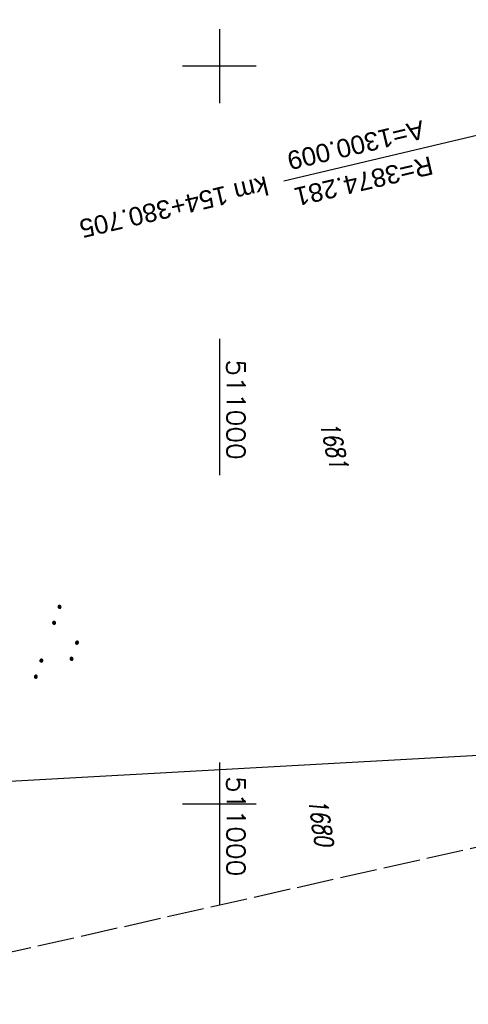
# Model space of a CAD drawing. Extents: x 510737 to 511220, y 470973 to 471938.
# Tile 2 of 25: x 510973 to 511034, y 470973 to 471106. Entities that reach past the tile are written whole.
import ezdxf

# ---------------------------------------------------------------- set-up
doc = ezdxf.new("R2010")
doc.units = 0
doc.header["$LTSCALE"] = 10
doc.header["$MEASUREMENT"] = 0
doc.linetypes.add('LT00', pattern=[0])
doc.linetypes.add('LT14', pattern=[0.6, 0.5, -0.1])
doc.layers.get('0').update_dxf_attribs({"linetype": 'LT00'})
doc.layers.add('-BLATT_95-RAND', color=7, linetype='LT14', plot=False)
for name, color, linetype in [('-EL-020', 250, 'LT00'), ('DFK_FLUR_NR', 250, 'LT00'), ('DFK_KATASTER', 250, 'LT00'), ('DFK_NUTZUNG', 250, 'LT00'), ('V95_RASTER', 250, 'LT00'), ('V96_RASTER', 250, 'LT00')]:
    doc.layers.add(name, color=color, linetype=linetype)
doc.styles.add('Arial', font='ARIAL.TTF')
doc.styles.get("Standard").update_dxf_attribs({"font": 'romans.shx'})

# ---------------------------------------------------------------- blocks, each defined once
blk = doc.blocks.new('SYMB7111')
at = {"color": 0, "linetype": 'ByBlock'}
for p, q in [((-0.13, 0.202919), (-0.13, 0.177081)), ((-0.125, 0.172895), (-0.125, 0.207105)), ((-0.12, 0.209164), (-0.12, 0.170836)), ((-0.115, 0.170204), (-0.115, 0.209796)), ((-0.11, 0.209164), (-0.11, 0.170836)), ((-0.105, 0.172895), (-0.105, 0.207105)), ((-0.1, 0.202919), (-0.1, 0.177081)), ((-0.095, 0.189874), (-0.095, 0.190146)), ((0.1, 0.202919), (0.1, 0.177081)), ((0.105, 0.172895), (0.105, 0.207105)), ((0.11, 0.209164), (0.11, 0.170836)), ((0.115, 0.170204), (0.115, 0.209796)), ((0.12, 0.209164), (0.12, 0.170836)), ((0.125, 0.172895), (0.125, 0.207105)), ((0.13, 0.202919), (0.13, 0.177081)), ((0.135, 0.189874), (0.135, 0.190146)), ((-0.515, -0.177081), (-0.515, -0.202919)), ((-0.51, -0.207105), (-0.51, -0.172895)), ((-0.505, -0.170836), (-0.505, -0.209164)), ((-0.5, -0.209796), (-0.5, -0.170204)), ((-0.495, -0.170836), (-0.495, -0.209164)), ((-0.49, -0.207105), (-0.49, -0.172895)), ((-0.485, -0.177081), (-0.485, -0.202919)), ((-0.48, -0.190126), (-0.48, -0.189854)), ((-0.285, -0.177081), (-0.285, -0.202919)), ((-0.28, -0.207105), (-0.28, -0.172895)), ((-0.275, -0.170836), (-0.275, -0.209164)), ((-0.27, -0.209796), (-0.27, -0.170204)), ((-0.265, -0.170836), (-0.265, -0.209164)), ((-0.26, -0.207105), (-0.26, -0.172895)), ((-0.255, -0.177081), (-0.255, -0.202919)), ((-0.25, -0.190126), (-0.25, -0.189854)), ((0.255, -0.177081), (0.255, -0.202919)), ((0.26, -0.207105), (0.26, -0.172895)), ((0.265, -0.170836), (0.265, -0.209164)), ((0.27, -0.209796), (0.27, -0.170204)), ((0.275, -0.170836), (0.275, -0.209164)), ((0.28, -0.207105), (0.28, -0.172895)), ((0.285, -0.177081), (0.285, -0.202919)), ((0.29, -0.190126), (0.29, -0.189854)), ((0.485, -0.177081), (0.485, -0.202919)), ((0.49, -0.207105), (0.49, -0.172895)), ((0.495, -0.170836), (0.495, -0.209164)), ((0.5, -0.209796), (0.5, -0.170204)), ((0.505, -0.170836), (0.505, -0.209164)), ((0.51, -0.207105), (0.51, -0.172895)), ((0.515, -0.177081), (0.515, -0.202919)), ((0.52, -0.190126), (0.52, -0.189854))]:
    blk.add_line(p, q, dxfattribs=at)
for points in [[(-0.095, 0.19), (-0.096981, 0.198678), (-0.10253, 0.205637), (-0.11055, 0.209499), (-0.11945, 0.209499), (-0.12747, 0.205637), (-0.133019, 0.198678), (-0.135, 0.19), (-0.133019, 0.181322), (-0.12747, 0.174363), (-0.11945, 0.170501), (-0.11055, 0.170501), (-0.10253, 0.174363), (-0.096981, 0.181322), (-0.095, 0.19)], [(0.135, 0.19), (0.133019, 0.198678), (0.12747, 0.205637), (0.11945, 0.209499), (0.11055, 0.209499), (0.10253, 0.205637), (0.096981, 0.198678), (0.095, 0.19), (0.096981, 0.181322), (0.10253, 0.174363), (0.11055, 0.170501), (0.11945, 0.170501), (0.12747, 0.174363), (0.133019, 0.181322), (0.135, 0.19)], [(-0.48, -0.19), (-0.481981, -0.181322), (-0.48753, -0.174363), (-0.49555, -0.170501), (-0.50445, -0.170501), (-0.51247, -0.174363), (-0.518019, -0.181322), (-0.52, -0.19), (-0.518019, -0.198678), (-0.51247, -0.205637), (-0.50445, -0.209499), (-0.49555, -0.209499), (-0.48753, -0.205637), (-0.481981, -0.198678), (-0.48, -0.19)], [(-0.25, -0.19), (-0.251981, -0.181322), (-0.25753, -0.174363), (-0.26555, -0.170501), (-0.27445, -0.170501), (-0.28247, -0.174363), (-0.288019, -0.181322), (-0.29, -0.19), (-0.288019, -0.198678), (-0.28247, -0.205637), (-0.27445, -0.209499), (-0.26555, -0.209499), (-0.25753, -0.205637), (-0.251981, -0.198678), (-0.25, -0.19)], [(0.29, -0.19), (0.288019, -0.181322), (0.28247, -0.174363), (0.27445, -0.170501), (0.26555, -0.170501), (0.25753, -0.174363), (0.251981, -0.181322), (0.25, -0.19), (0.251981, -0.198678), (0.25753, -0.205637), (0.26555, -0.209499), (0.27445, -0.209499), (0.28247, -0.205637), (0.288019, -0.198678), (0.29, -0.19)], [(0.52, -0.19), (0.518019, -0.181322), (0.51247, -0.174363), (0.50445, -0.170501), (0.49555, -0.170501), (0.48753, -0.174363), (0.481981, -0.181322), (0.48, -0.19), (0.481981, -0.198678), (0.48753, -0.205637), (0.49555, -0.209499), (0.50445, -0.209499), (0.51247, -0.205637), (0.518019, -0.198678), (0.52, -0.19)]]:
    blk.add_lwpolyline(points, dxfattribs=at)

msp = doc.modelspace()

# ---------------------------------------------------------------- linework, layer by layer
at = {"layer": '-BLATT_95-RAND'}
msp.add_lwpolyline([(510736.69, 471875.13), (510940.32, 470972.83), (511220.28, 471036.01), (511016.64, 471938.32), (510736.69, 471875.13)], dxfattribs=at)
at = {"layer": '-EL-020'}
msp.add_line((511081.71, 471101.69), (511008.72, 471084.41), dxfattribs=at)
at = {"layer": 'DFK_KATASTER'}
msp.add_line((510966, 471002.78), (511080.36, 471009.07), dxfattribs=at)
at = {"layer": 'V95_RASTER'}
for p, q in [((511000, 471105), (511000, 471095)), ((511005, 471100), (510995, 471100)), ((511000, 471005.59), (511000, 470986.3)), ((510995, 471000), (511005, 471000)), ((510995, 471000), (511005, 471000))]:
    msp.add_line(p, q, dxfattribs=at)
at = {"layer": 'V96_RASTER'}
for p, q in [((511000, 471063.06, 359.87), (511000, 471044.56, 359.87)), ((511000, 471005, 359.87), (511000, 470995, 359.87)), ((510995, 471000, 359.87), (511005, 471000, 359.87))]:
    msp.add_line(p, q, dxfattribs=at)

# ---------------------------------------------------------------- block references
at = {"layer": 'DFK_NUTZUNG', "xscale": 9.999999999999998, "yscale": 10, "zscale": 10, "rotation": 251.28826}
msp.add_blockref('SYMB7111', (510978.56, 471021.37), dxfattribs=at)

# ---------------------------------------------------------------- texts
at = {"layer": '-EL-020', "style": 'Arial'}
for s, p in [('A=1300.009', (511027.42, 471092.69)), ('R=3874.281', (511028.57, 471087.83)), (' km 154+380.705', (511007.22, 471085.34))]:
    msp.add_text(s, height=2.5, rotation=-166.6825, dxfattribs=at).set_placement(p)
at = {"layer": 'DFK_FLUR_NR', "oblique": 13.754, "width": 0.75}
for s, rotation, p in [('1681', 282.7179, (511013.61, 471051.56)), ('1680', 278.7021, (511012.04, 471000.58))]:
    msp.add_text(s, height=2.5, rotation=rotation, dxfattribs=at).set_placement(p)
at = {"layer": 'V95_RASTER', "width": 1.058}
msp.add_text(' 511000', height=2.5, rotation=269.9998, dxfattribs=at).set_placement((511001, 471005.59))
at = {"layer": 'V96_RASTER', "width": 1.058}
msp.add_text(' 511000', height=2.5, rotation=269.9993, dxfattribs=at).set_placement((511001, 471062.06, 359.87))

doc.saveas('drawing.dxf')
